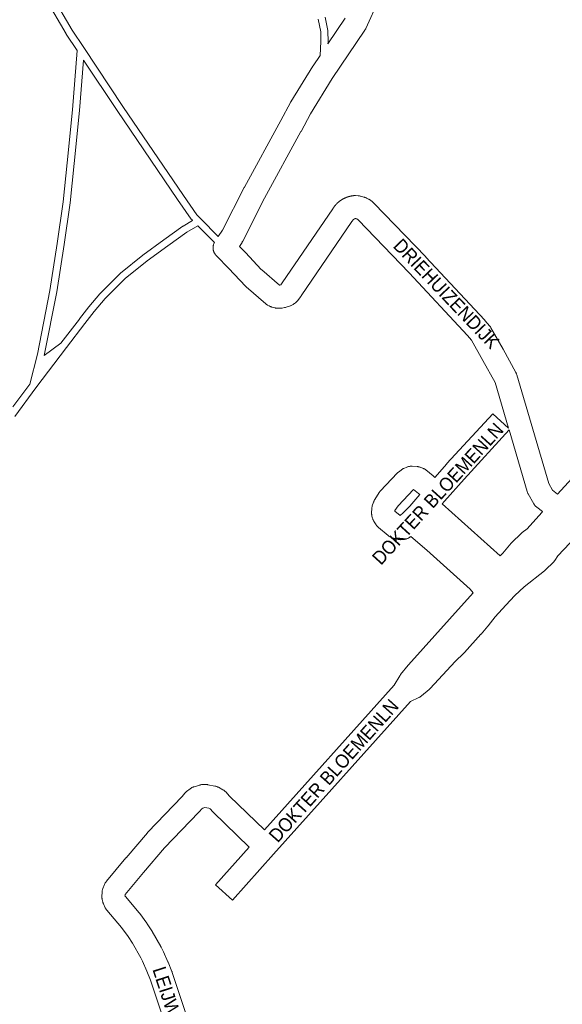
# Model space of a CAD drawing. Header units: metres. Extents: x 123819 to 142731, y 393440 to 405763.
# Tile 167 of 256: x 135503 to 135810, y 394808 to 395366. Entities that reach past the tile are written whole.
import ezdxf
from ezdxf.enums import TextEntityAlignment as Align

# ---------------------------------------------------------------- set-up
doc = ezdxf.new("R2010")
doc.units = ezdxf.units.M
doc.header["$MEASUREMENT"] = 0
for name, color, linetype, lineweight in [('gs-anno-wegen algemeen tekst', 7, 'Continuous', 0), ('gs-knt-paden', 7, 'Continuous', 0), ('gs-knt-wegen algemeen', 7, 'Continuous', 0)]:
    doc.layers.add(name, color=color, linetype=linetype, lineweight=lineweight)
doc.styles.add('Style-Arial', font='arial.ttf')

msp = doc.modelspace()

# ---------------------------------------------------------------- linework, layer by layer
at = {"layer": 'gs-knt-paden', "color": 7, "linetype": 'Continuous', "flags": 128}
for points in [[(135509.68, 395399.67), (135532.73, 395360.09), (135539.28, 395350.21), (135561.44, 395316.78), (135595.68, 395266.4), (135603.36, 395255.42), (135605.61, 395253.16), (135615.48, 395243.2)], [(135499.18, 395146.61), (135508.72, 395159.46), (135512.99, 395176.56), (135520.09, 395212.52), (135524.24, 395239.17), (135527.55, 395262.73), (135529.87, 395284.99), (135532.82, 395315.01), (135535.54, 395348.57), (135529.35, 395357.91), (135529.32, 395357.96), (135529.29, 395358.01), (135506.25, 395397.57)], [(135673.14, 395345.75), (135673.61, 395353.62), (135673.46, 395359.27), (135672.08, 395366.36)], [(135675.97, 395367.42), (135677.44, 395359.87), (135677.45, 395359.79), (135677.46, 395359.71), (135677.47, 395359.62), (135677.48, 395359.54), (135677.64, 395353.64), (135677.64, 395353.55), (135677.63, 395353.47), (135677.56, 395352.34)], [(135516.91, 395175.68), (135516.91, 395175.66), (135526.29, 395182.68), (135536.78, 395196.4), (135536.79, 395196.41), (135542.09, 395203.23), (135542.14, 395203.3), (135548.41, 395210.73), (135548.46, 395210.79), (135548.52, 395210.85), (135559.88, 395222.27), (135559.93, 395222.32), (135559.99, 395222.37), (135560.05, 395222.42), (135572.65, 395232.58), (135572.69, 395232.62), (135572.73, 395232.65), (135584.56, 395241.22), (135584.57, 395241.23), (135595.43, 395248.97), (135595.51, 395249.03), (135595.58, 395249.08), (135600.92, 395252.18), (135600.39, 395252.72), (135600.33, 395252.78), (135600.27, 395252.84), (135600.22, 395252.91), (135600.17, 395252.98), (135592.38, 395264.11), (135592.37, 395264.13), (135558.11, 395314.53), (135558.1, 395314.55), (135539.14, 395343.15), (135536.83, 395314.66), (135536.83, 395314.63), (135533.87, 395284.59), (135533.87, 395284.58), (135531.54, 395262.28), (135531.53, 395262.21), (135528.22, 395238.59), (135528.21, 395238.56), (135524.05, 395211.86), (135524.04, 395211.78), (135516.93, 395175.73), (135516.92, 395175.69), (135516.92, 395175.68), (135516.91, 395175.68)], [(135613.24, 395239.76), (135603.85, 395249.23), (135597.69, 395245.65), (135586.91, 395237.97), (135575.14, 395229.42), (135562.65, 395219.36), (135551.43, 395208.08), (135545.24, 395200.74), (135539.97, 395193.95), (135529.49, 395180.25), (135512.18, 395157.38), (135500.19, 395141.23)]]:
    msp.add_lwpolyline(points, dxfattribs=at)
at = {"layer": 'gs-knt-wegen algemeen', "color": 7, "linetype": 'Continuous', "flags": 128}
for points in [[(135706.48, 395377.57), (135699.05, 395361.15), (135698.94, 395360.91), (135698.81, 395360.67), (135698.67, 395360.43), (135698.53, 395360.21), (135680.05, 395332.68), (135667.69, 395312.76), (135662.31, 395302.68), (135662.28, 395302.62), (135641.7, 395264.91), (135629.29, 395240.52), (135629.17, 395240.29), (135629.04, 395240.07), (135628.91, 395239.86), (135627.39, 395237.59), (135630.78, 395234.17), (135630.9, 395234.04), (135639.84, 395224.48)], [(135677.56, 395352.34), (135687.41, 395367.01)], [(135615.48, 395243.2), (135617.86, 395246.76), (135630.14, 395270.9), (135630.23, 395271.07), (135650.84, 395308.83), (135656.3, 395319.08), (135656.41, 395319.26), (135656.51, 395319.45), (135669.05, 395339.65), (135669.18, 395339.84), (135673.14, 395345.75)], [(135639.84, 395224.47), (135640.09, 395224.26), (135650.12, 395215.56), (135650.31, 395215.59), (135650.86, 395215.77), (135651.72, 395216.91), (135680.26, 395258.8), (135680.32, 395258.89), (135680.38, 395258.99), (135680.44, 395259.09), (135680.5, 395259.18), (135680.56, 395259.28), (135680.62, 395259.37), (135680.69, 395259.47), (135680.75, 395259.56), (135680.81, 395259.66), (135680.88, 395259.75), (135680.94, 395259.84), (135681.01, 395259.94), (135681.08, 395260.03), (135681.15, 395260.12), (135681.21, 395260.21), (135681.28, 395260.3), (135681.35, 395260.39), (135681.42, 395260.48), (135681.5, 395260.57), (135681.57, 395260.66), (135681.64, 395260.75), (135681.71, 395260.83), (135681.79, 395260.92), (135681.86, 395261.01), (135681.93, 395261.09), (135682.01, 395261.18), (135682.09, 395261.26), (135682.16, 395261.35), (135682.24, 395261.43), (135682.32, 395261.51), (135682.4, 395261.59), (135682.48, 395261.68), (135682.56, 395261.76), (135682.64, 395261.84), (135682.72, 395261.92), (135682.8, 395262), (135682.88, 395262.08), (135682.96, 395262.16), (135683.05, 395262.23), (135683.13, 395262.31), (135683.22, 395262.39), (135683.3, 395262.46), (135683.39, 395262.54), (135683.47, 395262.61), (135683.56, 395262.69), (135683.65, 395262.76), (135683.73, 395262.83), (135683.82, 395262.9), (135683.91, 395262.98), (135684, 395263.05), (135684.09, 395263.12), (135684.18, 395263.19), (135684.27, 395263.25), (135684.36, 395263.32), (135684.45, 395263.39), (135684.54, 395263.46), (135684.64, 395263.52), (135684.73, 395263.59), (135684.82, 395263.65), (135684.92, 395263.72), (135685.01, 395263.78), (135685.11, 395263.84), (135685.2, 395263.91), (135685.3, 395263.97), (135685.4, 395264.03), (135685.49, 395264.09), (135685.59, 395264.15), (135685.69, 395264.2), (135685.79, 395264.26), (135685.88, 395264.32), (135685.98, 395264.38), (135686.08, 395264.43), (135686.18, 395264.49), (135686.28, 395264.54), (135686.38, 395264.59), (135686.48, 395264.65), (135686.59, 395264.7), (135686.69, 395264.75), (135686.79, 395264.8), (135686.89, 395264.85), (135686.99, 395264.9), (135687.1, 395264.95), (135687.2, 395264.99), (135687.31, 395265.04), (135687.41, 395265.09), (135687.51, 395265.13), (135687.62, 395265.18), (135687.72, 395265.22), (135687.83, 395265.26), (135687.94, 395265.31), (135688.04, 395265.35), (135688.15, 395265.39), (135688.25, 395265.43), (135688.36, 395265.47), (135688.47, 395265.5), (135688.58, 395265.54), (135688.68, 395265.58), (135688.79, 395265.61), (135688.9, 395265.65), (135689.01, 395265.68), (135689.12, 395265.72), (135689.23, 395265.75), (135689.34, 395265.78), (135689.45, 395265.81), (135689.56, 395265.84), (135689.67, 395265.87), (135689.78, 395265.9), (135689.89, 395265.93), (135690, 395265.96), (135690.11, 395265.98), (135690.22, 395266.01), (135690.33, 395266.03), (135690.44, 395266.06), (135690.55, 395266.08), (135690.66, 395266.1), (135690.78, 395266.12), (135690.89, 395266.14), (135691, 395266.16), (135691.11, 395266.18), (135691.22, 395266.2), (135691.34, 395266.22), (135691.45, 395266.23), (135691.56, 395266.25), (135691.68, 395266.27), (135691.79, 395266.28), (135691.9, 395266.29), (135692.02, 395266.31), (135692.13, 395266.32), (135692.38, 395266.34), (135692.62, 395266.35), (135692.87, 395266.35), (135693.12, 395266.34), (135694.69, 395266.25), (135694.95, 395266.23), (135695.22, 395266.2), (135695.47, 395266.16), (135695.73, 395266.11), (135695.99, 395266.05), (135697.94, 395265.54), (135698.25, 395265.45), (135698.54, 395265.35), (135698.84, 395265.23), (135699.13, 395265.1), (135699.41, 395264.96), (135700.47, 395264.38), (135700.66, 395264.27), (135700.84, 395264.16), (135701.02, 395264.05), (135702.58, 395262.98), (135702.81, 395262.82), (135703.02, 395262.66), (135703.23, 395262.48), (135703.43, 395262.3), (135703.62, 395262.1)], [(135703.62, 395262.1), (135732.92, 395231.59), (135732.98, 395231.52), (135766.23, 395195.88), (135766.34, 395195.77), (135766.44, 395195.64), (135769.2, 395192.37), (135769.4, 395192.13), (135769.57, 395191.89), (135769.74, 395191.63), (135769.9, 395191.37), (135776.73, 395179.28), (135776.77, 395179.22), (135783.99, 395166.08), (135784.12, 395165.83), (135784.24, 395165.57), (135784.35, 395165.31), (135784.45, 395165.05), (135784.53, 395164.78), (135802.62, 395103.12), (135804.78, 395099.35), (135807.66, 395097.15)], [(135779.85, 395134.49), (135772.24, 395160.43), (135765.37, 395172.91), (135758.86, 395184.44), (135756.6, 395187.12), (135723.49, 395222.61), (135694.7, 395252.59), (135693.97, 395253.1), (135693.88, 395253.14), (135693.33, 395253.29), (135693.06, 395253.3), (135693.03, 395253.29), (135693, 395253.29), (135692.97, 395253.28), (135692.93, 395253.27), (135692.9, 395253.26), (135692.87, 395253.25), (135692.84, 395253.24), (135692.81, 395253.23), (135692.78, 395253.22), (135692.75, 395253.21), (135692.71, 395253.19), (135692.68, 395253.18), (135692.65, 395253.17), (135692.62, 395253.16), (135692.59, 395253.14), (135692.56, 395253.13), (135692.53, 395253.11), (135692.5, 395253.1), (135692.47, 395253.09), (135692.44, 395253.07), (135692.41, 395253.05), (135692.38, 395253.04), (135692.36, 395253.02), (135692.33, 395253), (135692.3, 395252.99), (135692.27, 395252.97), (135692.24, 395252.95), (135692.22, 395252.93), (135692.19, 395252.91), (135692.16, 395252.9), (135692.13, 395252.88), (135692.11, 395252.86), (135692.08, 395252.84), (135692.05, 395252.82), (135692.03, 395252.8), (135692, 395252.77), (135691.98, 395252.75), (135691.95, 395252.73), (135691.93, 395252.71), (135691.9, 395252.69), (135691.88, 395252.67), (135691.85, 395252.64), (135691.83, 395252.62), (135691.81, 395252.6), (135691.78, 395252.57), (135691.76, 395252.55), (135691.74, 395252.52), (135691.72, 395252.5), (135691.69, 395252.47), (135691.67, 395252.45), (135691.65, 395252.42), (135691.63, 395252.4), (135691.61, 395252.37), (135691.59, 395252.34), (135691.57, 395252.32), (135691.55, 395252.29), (135691.53, 395252.26), (135691.51, 395252.24), (135691.49, 395252.21), (135691.48, 395252.18), (135691.46, 395252.15), (135691.44, 395252.13), (135691.42, 395252.1), (135691.41, 395252.07), (135691.28, 395251.85), (135691.14, 395251.64), (135662.4, 395209.46), (135662.22, 395209.2), (135660.39, 395206.78), (135660.2, 395206.54), (135660.01, 395206.32), (135659.8, 395206.1), (135659.58, 395205.89), (135659.36, 395205.7), (135659.12, 395205.51), (135658.6, 395205.11), (135658.34, 395204.93), (135658.08, 395204.76), (135657.81, 395204.6), (135657.54, 395204.46), (135656.73, 395204.06), (135656.45, 395203.93), (135656.16, 395203.82), (135655.88, 395203.71), (135653.91, 395203.07), (135653.61, 395202.98), (135653.31, 395202.91), (135653, 395202.85), (135651.58, 395202.6), (135651.33, 395202.56), (135651.09, 395202.53), (135650.84, 395202.51), (135650.59, 395202.5), (135649.45, 395202.48), (135649.14, 395202.48), (135648.84, 395202.5), (135648.54, 395202.53), (135648.24, 395202.57), (135647.94, 395202.63), (135647.65, 395202.7), (135645.79, 395203.19), (135645.52, 395203.27), (135645.24, 395203.37), (135644.97, 395203.47), (135644.71, 395203.59), (135644.45, 395203.72), (135644.19, 395203.86), (135643.37, 395204.34), (135643.11, 395204.5), (135642.85, 395204.67), (135642.61, 395204.85), (135642.38, 395205.05), (135631.31, 395214.64)], [(135631.31, 395214.64), (135631.3, 395214.65), (135631.18, 395214.75), (135631.07, 395214.86), (135630.95, 395214.98), (135630.83, 395215.1), (135621.47, 395225.06), (135614.4, 395232.19), (135614.2, 395232.4), (135614.18, 395232.42), (135614, 395232.64), (135613.98, 395232.67), (135613.8, 395232.89), (135613.78, 395232.92), (135613.61, 395233.15), (135613.6, 395233.18), (135613.44, 395233.42), (135613.43, 395233.45), (135613.29, 395233.7), (135613.27, 395233.73), (135613.14, 395233.99), (135613.13, 395234.02), (135613.01, 395234.28), (135613, 395234.31), (135612.9, 395234.58), (135612.89, 395234.61), (135612.8, 395234.88), (135612.79, 395234.91), (135612.71, 395235.19), (135612.7, 395235.22), (135612.64, 395235.5), (135612.63, 395235.53), (135612.59, 395235.82), (135612.58, 395235.85), (135612.55, 395236.13), (135612.54, 395236.17), (135612.52, 395236.45), (135612.52, 395236.48), (135612.52, 395236.77), (135612.52, 395236.8), (135612.52, 395237.09), (135612.52, 395237.12), (135612.55, 395237.41), (135612.55, 395237.44), (135612.58, 395237.73), (135612.59, 395237.76), (135612.64, 395238.04), (135612.65, 395238.07), (135612.71, 395238.35), (135612.72, 395238.38), (135612.79, 395238.66), (135612.8, 395238.69), (135612.89, 395238.96), (135612.9, 395239), (135613.01, 395239.26), (135613.02, 395239.29), (135613.14, 395239.55), (135613.15, 395239.58), (135613.24, 395239.76)], [(135639.84, 395224.48), (135639.84, 395224.47), (135639.84, 395224.47)], [(135639.84, 395224.48), (135639.84, 395224.47), (135639.84, 395224.47)], [(135631.31, 395214.64), (135631.31, 395214.64)], [(135631.31, 395214.64), (135631.31, 395214.64)], [(135780.12, 395133.54), (135754.63, 395105.72), (135743.64, 395093.17), (135742.29, 395091.62), (135775.18, 395062.15), (135776.65, 395063.72), (135781.32, 395069.33), (135781.46, 395069.49), (135781.61, 395069.65), (135781.76, 395069.81), (135786.96, 395074.91), (135787.17, 395075.1), (135787.39, 395075.29), (135787.61, 395075.47), (135790.4, 395077.55), (135798.76, 395086.79), (135799.15, 395087.27)], [(135799.15, 395087.27), (135795.83, 395089.8), (135795.61, 395089.98), (135795.39, 395090.17), (135795.19, 395090.37), (135794.99, 395090.57), (135794.8, 395090.79), (135794.62, 395091.01), (135794.45, 395091.25), (135794.29, 395091.49), (135794.14, 395091.73), (135790.94, 395097.31), (135790.79, 395097.58), (135790.66, 395097.85), (135790.54, 395098.13), (135790.43, 395098.42), (135790.34, 395098.71), (135780.12, 395133.54)], [(135807.66, 395097.15), (135824.06, 395115.11)], [(135715.42, 395087.49), (135718.41, 395085.03), (135720.19, 395086.48), (135723.94, 395090.4), (135729.57, 395096.85), (135728.78, 395097.54), (135726.05, 395099.75), (135725.98, 395099.7), (135717.25, 395090.52), (135715.53, 395087.81), (135715.42, 395087.49)], [(135585.34, 394796.69), (135577.12, 394821.75), (135575.03, 394826.74), (135572.52, 394832.36), (135571.52, 394834.4), (135566.85, 394842.55), (135564.36, 394846.35), (135560.56, 394851.55), (135552.38, 394861.25), (135552.2, 394861.47), (135552.03, 394861.69), (135551.88, 394861.93), (135551.73, 394862.16), (135551.59, 394862.41), (135551.47, 394862.66), (135550.42, 394864.87), (135550.3, 394865.16), (135550.18, 394865.45), (135550.08, 394865.76), (135549.99, 394866.06), (135549.92, 394866.38), (135549.68, 394867.58), (135549.63, 394867.89), (135549.59, 394868.21), (135549.57, 394868.52), (135549.56, 394868.84), (135549.57, 394869.16), (135549.68, 394871.6), (135549.7, 394871.9), (135549.74, 394872.2), (135549.79, 394872.5), (135549.85, 394872.8), (135549.93, 394873.1), (135550.02, 394873.39), (135550.13, 394873.67), (135551.02, 394875.94), (135551.13, 394876.22), (135551.26, 394876.48), (135551.4, 394876.75), (135551.55, 394877), (135551.72, 394877.25), (135551.89, 394877.49), (135552.08, 394877.73), (135563.16, 394891.03), (135563.21, 394891.08), (135575.28, 394905.26), (135575.41, 394905.41), (135575.54, 394905.56), (135594.95, 394925.73), (135596.6, 394927.68), (135596.77, 394927.88), (135596.95, 394928.06), (135597.13, 394928.24), (135597.32, 394928.42), (135597.52, 394928.58), (135599.52, 394930.17), (135599.77, 394930.36), (135600.03, 394930.53), (135600.29, 394930.7), (135600.57, 394930.85), (135600.85, 394930.99), (135601.14, 394931.11), (135601.43, 394931.22), (135601.73, 394931.32), (135604.99, 394932.28), (135605.29, 394932.36), (135605.6, 394932.43), (135605.9, 394932.48), (135606.21, 394932.52), (135606.52, 394932.54), (135606.83, 394932.55), (135608.44, 394932.55), (135608.74, 394932.54), (135609.04, 394932.52), (135609.33, 394932.48), (135609.63, 394932.44), (135613.57, 394931.71), (135613.86, 394931.64), (135614.15, 394931.57), (135614.44, 394931.48), (135614.72, 394931.38), (135615, 394931.27), (135615.27, 394931.14), (135615.53, 394931), (135618.05, 394929.61), (135618.3, 394929.46), (135618.54, 394929.3), (135618.78, 394929.14), (135619.01, 394928.96), (135619.23, 394928.77), (135619.44, 394928.57), (135619.65, 394928.36), (135621.83, 394926.04)], [(135621.83, 394926.04), (135641.62, 394906.79)], [(135632.93, 394897.08), (135612.64, 394916.81), (135612.43, 394917.03), (135610.85, 394918.71), (135610.15, 394919.1), (135607.84, 394919.53), (135607.77, 394919.53), (135606.63, 394919.19), (135606.13, 394918.79), (135604.76, 394917.17), (135604.62, 394917.01), (135604.48, 394916.85), (135585.06, 394896.67), (135573.14, 394882.67), (135562.75, 394870.2), (135562.64, 394869.9), (135562.62, 394869.54), (135562.87, 394869), (135570.66, 394859.78), (135570.81, 394859.6), (135570.95, 394859.41), (135574.97, 394853.89), (135575.15, 394853.63), (135577.84, 394849.53), (135577.95, 394849.36), (135578.05, 394849.19), (135582.92, 394840.69), (135583.01, 394840.52), (135583.1, 394840.34), (135584.25, 394838.01), (135584.36, 394837.78), (135586.95, 394831.98), (135587.01, 394831.85), (135589.23, 394826.55), (135589.33, 394826.31), (135589.41, 394826.06), (135597.76, 394800.57)]]:
    msp.add_lwpolyline(points, dxfattribs=at)
for points in [[(135641.62, 394906.79), (135715.1, 394988.79), (135718.23, 394994.09), (135718.38, 394994.34), (135718.55, 394994.58), (135718.73, 394994.82), (135722.94, 395000.13), (135723.06, 395000.27), (135723.19, 395000.42), (135746.34, 395026.32), (135746.36, 395026.35), (135759.88, 395041.29), (135758.19, 395043.27), (135733.62, 395065.37), (135724.51, 395073.2), (135724.18, 395072.93), (135723.93, 395072.73), (135723.67, 395072.55), (135723.4, 395072.38), (135723.12, 395072.22), (135722.84, 395072.08), (135722.55, 395071.95), (135722.25, 395071.84), (135721.95, 395071.74), (135721.65, 395071.65), (135721.34, 395071.58), (135721.03, 395071.53), (135720.71, 395071.49), (135719.47, 395071.36), (135719.17, 395071.34), (135718.87, 395071.33), (135718.57, 395071.34), (135718.28, 395071.35), (135717.98, 395071.39), (135717.68, 395071.43), (135717.39, 395071.49), (135716.15, 395071.77), (135715.9, 395071.83), (135715.66, 395071.9), (135715.42, 395071.98), (135713.64, 395072.6), (135713.38, 395072.7), (135713.12, 395072.82), (135712.86, 395072.94), (135712.61, 395073.07), (135712.37, 395073.22), (135712.13, 395073.37), (135711.9, 395073.54), (135711.67, 395073.72), (135706.2, 395078.22), (135705.98, 395078.4), (135705.78, 395078.59), (135705.58, 395078.79), (135705.39, 395079), (135705.22, 395079.22), (135705.05, 395079.44), (135704.89, 395079.68), (135703.69, 395081.5), (135703.53, 395081.76), (135703.38, 395082.02), (135703.25, 395082.3), (135703.12, 395082.58), (135703.01, 395082.86), (135702.91, 395083.15), (135702.83, 395083.44), (135702.5, 395084.72), (135702.44, 395084.99), (135702.39, 395085.26), (135702.35, 395085.54), (135702.32, 395085.81), (135702.3, 395086.09), (135702.3, 395086.37), (135702.3, 395086.64), (135702.4, 395088.77), (135702.42, 395089.06), (135702.45, 395089.34), (135702.49, 395089.63), (135702.55, 395089.91), (135702.62, 395090.19), (135702.7, 395090.46), (135703.38, 395092.59), (135703.47, 395092.85), (135703.58, 395093.11), (135703.69, 395093.36), (135703.81, 395093.61), (135703.95, 395093.86), (135704.09, 395094.09), (135706.6, 395098.05), (135706.78, 395098.31), (135706.97, 395098.56), (135707.17, 395098.81), (135707.38, 395099.04), (135716.84, 395108.98), (135717.04, 395109.18), (135717.24, 395109.37), (135717.46, 395109.55), (135718.98, 395110.78), (135719.22, 395110.97), (135719.47, 395111.14), (135719.73, 395111.31), (135719.99, 395111.46), (135720.26, 395111.59), (135720.54, 395111.72), (135722.32, 395112.47), (135722.6, 395112.58), (135722.9, 395112.68), (135723.19, 395112.76), (135723.49, 395112.84), (135723.8, 395112.89), (135724.1, 395112.94), (135724.41, 395112.96), (135724.72, 395112.98), (135725.03, 395112.98), (135725.34, 395112.96), (135728.14, 395112.75), (135728.42, 395112.72), (135728.71, 395112.68), (135728.99, 395112.63), (135729.27, 395112.56), (135729.54, 395112.48), (135729.82, 395112.39), (135731.08, 395111.95), (135731.38, 395111.83), (135731.67, 395111.71), (135731.95, 395111.57), (135732.23, 395111.41), (135732.5, 395111.24), (135732.76, 395111.06), (135733.01, 395110.87), (135737.08, 395107.58), (135737.28, 395107.4), (135738.14, 395106.65), (135744.88, 395114.36), (135744.98, 395114.47), (135770.87, 395142.71, -0.330006), (135770.88, 395142.71), (135779.85, 395134.49)], [(135825, 395080.32), (135807.83, 395062.24), (135806.1, 395059.59), (135805.94, 395059.36), (135805.78, 395059.14), (135805.6, 395058.93), (135805.42, 395058.72), (135805.23, 395058.52), (135800.85, 395054.18), (135800.67, 395054), (135800.49, 395053.84), (135800.29, 395053.68), (135788.66, 395044.54), (135783.45, 395039.71), (135778.25, 395034.3), (135772.27, 395027.69), (135768.32, 395022.56), (135768.15, 395022.35), (135764.39, 395017.86), (135764.24, 395017.69), (135754.93, 395007.36), (135754.76, 395007.17), (135754.57, 395006.99), (135749.56, 395002.24), (135735.41, 394987), (135735.24, 394986.82), (135735.06, 394986.65), (135734.88, 394986.49), (135730.54, 394982.76), (135730.31, 394982.57), (135730.07, 394982.39), (135729.83, 394982.23), (135729.58, 394982.07), (135729.32, 394981.93), (135729.06, 394981.8), (135724.34, 394979.59), (135646.79, 394893.05), (135623.51, 394867.07, -0.343491), (135623.5, 394867.07), (135613.82, 394875.75, -0.33008), (135613.82, 394875.76), (135632.93, 394897.08)]]:
    msp.add_lwpolyline(points, format="xyb", dxfattribs=at)

# ---------------------------------------------------------------- texts
at = {"layer": 'gs-anno-wegen algemeen tekst', "color": 7, "linetype": 'Continuous', "style": 'Style-Arial', "width": 0.909091}
for s, rotation, p in [('DRIEHUIZENDIJK', 313.5601, (135744.71, 395210.75)), ('DOKTER BLOEMENLN', 47.5953, (135739.75, 395097.37))]:
    msp.add_text(s, height=7.7, rotation=rotation, dxfattribs=at).set_placement(p, align=Align.MIDDLE_CENTER)
at = {"layer": 'gs-anno-wegen algemeen tekst', "color": 7, "style": 'Style-Arial', "width": 0.909091}
for s, rotation, p in [('DOKTER BLOEMENLN', 48.2529, (135680.79, 394940.4)), ('LEIJWEG', 287.8902, (135588.36, 394808.55))]:
    msp.add_text(s, height=7.7, rotation=rotation, dxfattribs=at).set_placement(p, align=Align.MIDDLE_CENTER)

doc.saveas('drawing.dxf')
